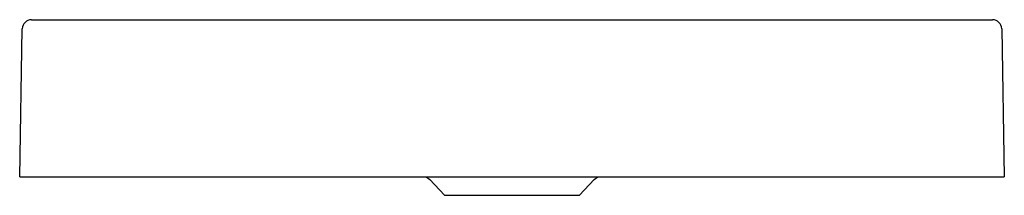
# Model space of a CAD drawing. Header units: metres. Extents: x 8243.676 to 8244.43, y 2227.726 to 2227.86.
import ezdxf

# ---------------------------------------------------------------- set-up
doc = ezdxf.new("R2010")
doc.units = ezdxf.units.M
doc.layers.add('SANINDUSA', color=3, linetype='Continuous')

msp = doc.modelspace()

# ---------------------------------------------------------------- linework, layer by layer
at = {"layer": 'SANINDUSA'}
for p, q in [((8243.68518, 2227.85986), (8244.42142, 2227.85986)), ((8243.67621, 2227.73986), (8243.67818, 2227.85299)), ((8244.42842, 2227.85299), (8244.4304, 2227.73986)), ((8243.67621, 2227.73986), (8244.4304, 2227.73986)), ((8243.98749, 2227.73986), (8243.99043, 2227.73781)), ((8244.11617, 2227.73781), (8244.11911, 2227.73986)), ((8243.99043, 2227.73781), (8244.0016, 2227.72583)), ((8244.105, 2227.72583), (8244.11617, 2227.73781)), ((8244.0016, 2227.72583), (8244.0533, 2227.72583)), ((8244.0533, 2227.72583), (8244.105, 2227.72583))]:
    msp.add_line(p, q, dxfattribs=at)
for centre, start, end in [((8243.68518, 2227.85286), 90, 179), ((8244.42142, 2227.85286), 1, 90)]:
    msp.add_arc(centre, 0.007, start, end, dxfattribs=at)

doc.saveas('drawing.dxf')
